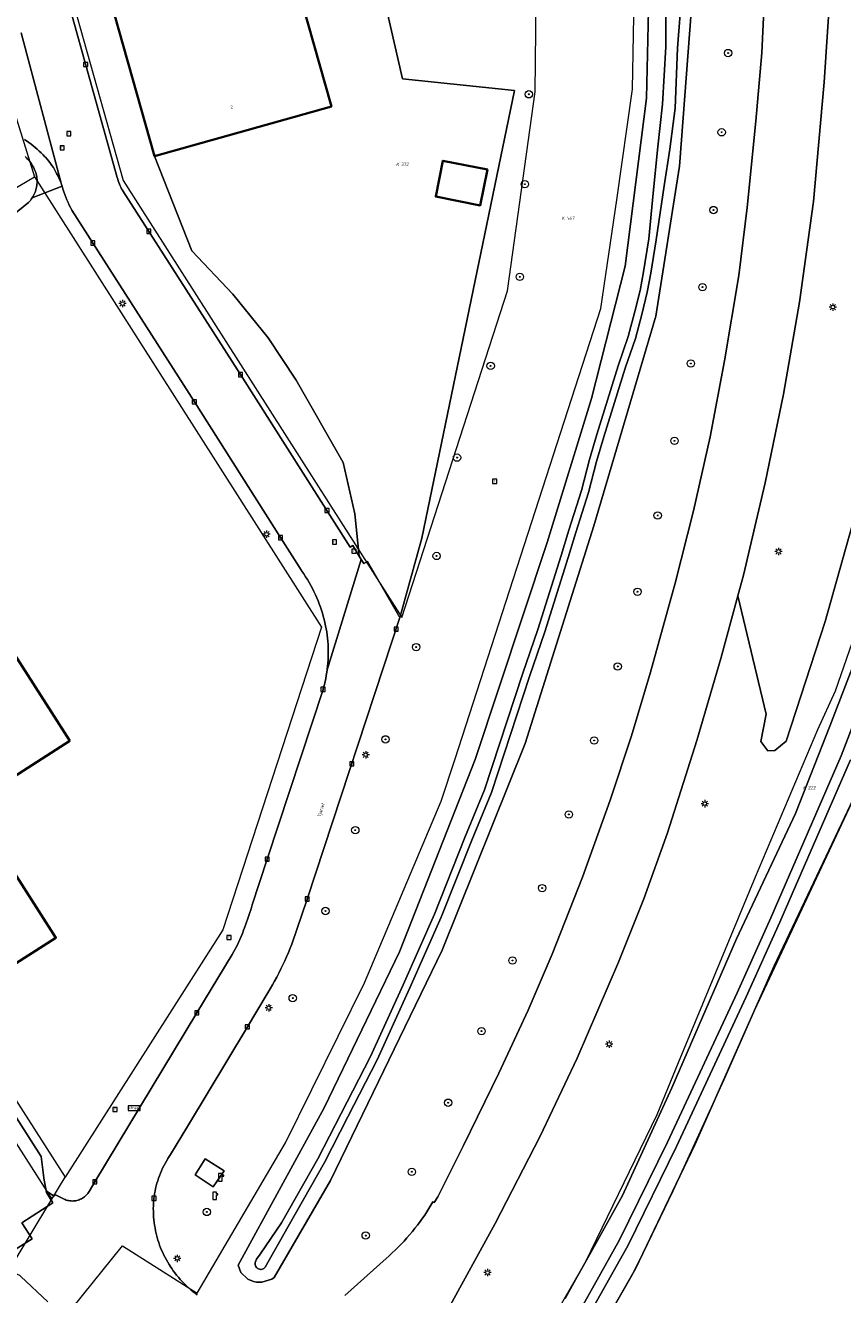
# Model space of a CAD drawing. Header units: metres. Extents: x 250001 to 257773, y 598992 to 609118.
# Tile 179 of 256: x 251458 to 251546, y 601835 to 601973. Entities that reach past the tile are written whole.
import ezdxf
from ezdxf.enums import TextEntityAlignment as Align
from ezdxf.lldxf.tags import DXFTag

# ---------------------------------------------------------------- set-up
doc = ezdxf.new("R2010")
doc.units = ezdxf.units.M
for name, color, linetype, lineweight in [('B-WE-GR-BOOM-S', 252, 'Continuous', 25), ('B-WE-GR-GRAS-GV', 252, 'Continuous', 13), ('B-WE-GR-GROENVOORZIENING-GV', 252, 'Continuous', 18), ('B-WE-KG-GRENS_PERCEEL-G', 150, 'KG-PERCEEL', 18), ('B-WE-KG-GRENS_PERCEEL-S', 150, 'Continuous', 25), ('B-WE-KL-ET_LS_OV_LICHTMAST-S', 252, 'Continuous', 25), ('B-WE-KL-POMP-S', 252, 'Continuous', 25), ('B-WE-OG-BEBOUWING-GV', 1, 'Continuous', 35), ('B-WE-OG-BEBOUWING-T18', 7, 'Continuous', 18), ('B-WE-OG-TERREIN_ERF-GV', 7, 'Continuous', 18), ('B-WE-OG-TOPOGRAFIE-T18', 2, 'Continuous', 18), ('B-WE-OG-WATER-GV', 252, 'Continuous', 18), ('B-WE-OG-WATER_SLOOT-GV', 252, 'Continuous', 18), ('B-WE-RI-GWA_KOLK-S', 252, 'Continuous', 25), ('B-WE-RI-GWA_RIOOLPUT-S', 252, 'Continuous', 25), ('B-WE-VH-VERHARDING_GESLOTEN-GV', 252, 'Continuous', 18), ('B-WE-VW-VERKEERSTEKEN_BORD-S', 252, 'Continuous', 25), ('X-XX-AL-REFERENTIE-G', 7, 'Continuous', 18)]:
    doc.layers.add(name, color=color, linetype=linetype, lineweight=lineweight)
doc.styles.add('NLCS-ISO', font='NLCS-ISO.ttf')
doc.styles.add('NLCS-ISO-ANNOTATIEF-T18', font='NLCS-ISO.ttf', dxfattribs={"height": 1.8})
doc.styles.get("Standard").update_dxf_attribs({"font": 'NLCS-ISO.ttf'})
tags = doc.linetypes.add('KG-PERCEEL', pattern='A,5.5,-2,["P",Standard,S=1.8,R=0,X=-0.5,Y=-0.9],-2,5.5,-2,[5,NLCS.SHX,S=0.75,R=0,X=0,Y=0],-2', length=19).pattern_tags.tags
tags[6] = DXFTag(74, 10)

# ---------------------------------------------------------------- blocks, each defined once
blk = doc.blocks.new('SKG-PERCEELNUMMER-SO')
at = {"style": 'NLCS-ISO', "oblique": 10, "flags": 1}
blk.add_attdef('GEMEENTECODE', text='', height=1.8, dxfattribs=at).set_placement((0, 2.55), align=Align.MIDDLE_CENTER)
at = {"style": 'NLCS-ISO', "oblique": 10}
blk.add_attdef('SECTIE', text='', height=1.8, dxfattribs=at).set_placement((-0.5, 0), align=Align.MIDDLE_RIGHT)
blk.add_attdef('PERCEELNUMMER', text='', height=1.8, dxfattribs=at).set_placement((0.5, 0), align=Align.MIDDLE_LEFT)
blk = doc.blocks.new('BS2021-132-Xref-KAD-20210617')
at = {"layer": 'B-WE-KG-GRENS_PERCEEL-G', "flags": 128}
for points in [[(251417.517, 601783.443), (251429.731, 601794.399), (251442.792, 601808.18), (251453.988, 601822.683), (251468.124, 601840.187), (251476.239, 601835.018), (251485.843, 601851.38), (251494.442, 601868.767), (251502.776, 601888.532), (251504.29, 601893.123), (251520.158, 601942.095), (251521.869, 601953.904), (251523.588, 601965.942), (251524.104, 601993.673), (251523.608, 602000.314), (251522.347, 602021.574), (251520.06, 602038.544), (251516.728, 602054.05), (251511.589, 602077.482), (251507.605, 602090.254)], [(251569.691, 602001.489), (251566.591, 601998.924), (251566.685, 601997.456), (251566.513, 601988.377), (251564.69, 601972.929), (251561.166, 601952.852), (251554.23, 601926.509), (251552.575, 601920.547), (251545.611, 601900.496), (251543.709, 601896.289), (251536.924, 601880.278), (251528.538, 601860.07), (251526.221, 601854.429), (251518.427, 601838.359), (251512.316, 601827.74), (251511.105, 601824.766), (251510.46, 601821.53), (251510.232, 601818.593), (251510.82, 601815.39), (251511.97, 601812.13), (251512.424, 601811.264)], [(251458.5, 601990.4), (251468.2, 601956), (251498.5, 601908.5), (251510, 601944), (251513, 601965.65), (251513.3, 601992.2)], [(251448.82, 601987.583), (251458.545, 601956.429)], [(251410.444, 601927.992), (251458.545, 601956.429)], [(251458.545, 601956.429), (251489.78, 601907.43), (251479.03, 601874.55), (251461.89, 601847.64)], [(251410.444, 601927.992), (251461.89, 601847.64)], [(251408.293, 601926.72), (251460.45, 601845.26)], [(251552.228, 601900.241), (251549.278, 601892.341), (251536.858, 601865.799), (251533.504, 601858.233), (251527.959, 601846.118), (251525.224, 601840.397), (251523.544, 601837.011), (251517.15, 601825.81), (251515.99, 601823.09), (251515.51, 601820.04), (251515.82, 601817.13), (251517.46, 601813.58), (251522.096, 601807.437)], [(251460.45, 601845.26), (251461.89, 601847.64)], [(251441.492, 601814.363), (251455.41, 601836.89), (251460.45, 601845.26)]]:
    blk.add_lwpolyline(points, dxfattribs=at)
at = {"layer": 'B-WE-KG-GRENS_PERCEEL-S', "xscale": 0.2, "yscale": 0.2, "zscale": 0.2}
for p, values in [((251498.306, 601957.774), {'PERCEELNUMMER': '372', 'SECTIE': 'K'}), ((251516.311, 601951.918), {'PERCEELNUMMER': '567', 'SECTIE': 'K'}), ((251542.564, 601889.988), {'PERCEELNUMMER': '222', 'SECTIE': 'K'})]:
    blk.add_blockref('SKG-PERCEELNUMMER-SO', p, dxfattribs=at).add_auto_attribs(values)
blk = doc.blocks.new('SIE-WEG_VERKEERSBORD_STRAATNAAM-SO')
at = {"color": 0, "linetype": 'ByBlock', "lineweight": 18}
blk.add_lwpolyline([(-3.25, -1.25), (3.25, -1.25), (3.25, 1.25), (-3.25, 1.25)], close=True, dxfattribs=at)
at = {"color": 0, "linetype": 'ByBlock', "lineweight": 18, "style": 'NLCS-ISO'}
blk.add_text('straat', height=1.5, dxfattribs=at).set_placement((0, 0.15), align=Align.MIDDLE_CENTER)
blk = doc.blocks.new('SKL-WATER_POMP-SO')
at = {"color": 0, "linetype": 'ByBlock', "lineweight": 18}
blk.add_lwpolyline([(1, 1.09), (1, 2), (-1, 2), (-1, -2), (1, -2), (1, 0.57), (1.85, 0.57), (1.85, 1.09)], close=True, dxfattribs=at)
blk = doc.blocks.new('SKL-ET_OV_LICHTMAST-SO')
at = {"color": 0, "linetype": 'ByBlock', "lineweight": 18}
for points in [[(-1.25, 0), (-2, 0)], [(-1.41, 1.41), (-0.88, 0.88)], [(0, 2), (0, 1.25)], [(0.88, 0.88), (1.41, 1.41)], [(2, 0), (1.25, 0)], [(-1.41, -1.41), (-0.88, -0.88)], [(0, -1.25), (0, -2)], [(0.88, -0.88), (1.41, -1.41)]]:
    blk.add_lwpolyline(points, dxfattribs=at)
blk.add_circle((0, 0), 1, dxfattribs=at)
blk = doc.blocks.new('SRI-KOLK-SO')
at = {"color": 0, "linetype": 'ByBlock', "lineweight": 18}
blk.add_lwpolyline([(-1.125, -1.125), (1.125, -1.125), (1.125, 1.125), (-1.125, 1.125)], close=True, dxfattribs=at)
at = {"color": 0, "linetype": 'ByBlock', "lineweight": 18, "style": 'NLCS-ISO'}
blk.add_text('k', height=1.5, dxfattribs=at).set_placement((0, 0), align=Align.MIDDLE_CENTER)
blk = doc.blocks.new('SRI-PUT_INSPECTIEPUT_RIOOLPUT-SO')
at = {"color": 0, "linetype": 'ByBlock', "lineweight": 18}
blk.add_lwpolyline([(-1.12, -1.12), (1.12, -1.12), (1.12, 1.12), (-1.12, 1.12)], close=True, dxfattribs=at)
at = {"color": 0, "linetype": 'ByBlock', "lineweight": 18, "style": 'NLCS-ISO'}
blk.add_text('r', height=1.5, dxfattribs=at).set_placement((0, 0.28), align=Align.MIDDLE_CENTER)
blk = doc.blocks.new('SGR-BOOM_01-SO')
at = {"linetype": 'ByBlock', "lineweight": 18}
h = blk.add_hatch(color=0, dxfattribs=at)
h.dxf.hatch_style = 1
edge = h.paths.add_edge_path()
edge.add_arc((0, 0), 0.25, 0, 360)
at = {"color": 0, "linetype": 'ByBlock', "lineweight": 18}
for radius in [2, 0.25]:
    blk.add_circle((0, 0), radius, dxfattribs=at)
blk = doc.blocks.new('BS2021-132-Xref-BGT-GRIJS-20210617-aangepast')
at = {"layer": 'B-WE-GR-GRAS-GV', "flags": 128}
blk.add_lwpolyline([(251549.278, 601892.341), (251538.992, 601870.612), (251530.362, 601851.144), (251523.92, 601837.67), (251517.149, 601825.81), (251515.989, 601823.089), (251515.51, 601820.04), (251515.82, 601817.13), (251517.459, 601813.579), (251522.076, 601807.41), (251524.39, 601804.319), (251531.679, 601799.02), (251534.16, 601797.349), (251537.019, 601795.91), (251539.709, 601794.709), (251542.489, 601793.65), (251548.76, 601791.459)], dxfattribs=at)
at = {"layer": 'B-WE-GR-GROENVOORZIENING-GV', "flags": 128}
for points in [[(251535.645, 602060.112), (251539.15, 602045.375), (251540.299, 602038.876), (251541.974, 602028.972), (251543.498, 602018.713), (251544.241, 602011.153), (251544.896, 602001.581), (251544.936, 602000), (251545.215, 601988.924), (251545.138, 601977.704), (251544.438, 601966.71), (251543.265, 601953.731), (251541.733, 601942.794), (251540.002, 601932.781), (251538.025, 601923.155), (251535.648, 601913.092), (251535.043, 601910.858), (251538.116, 601897.994), (251537.548, 601894.995), (251538.313, 601894.012), (251539.06, 601894.026), (251540.287, 601895.045), (251544.533, 601908.074), (251549.68, 601926.352)], [(251458.86, 601987.444), (251467.557, 601956.326), (251467.601, 601956.146), (251467.653, 601955.969), (251467.713, 601955.794), (251467.78, 601955.622), (251467.854, 601955.452), (251467.936, 601955.286), (251468.025, 601955.124), (251468.12, 601954.966), (251468.163, 601954.9), (251480.948, 601934.906), (251492.893, 601916.146), (251493.165, 601916.32), (251493.861, 601915.179), (251493.384, 601919.786), (251492.104, 601925.352), (251487.006, 601934.301), (251483.95, 601938.923), (251480.137, 601943.659), (251475.677, 601948.364), (251471.614, 601958.652), (251463.359, 601987.814)], [(251495.043, 601982.43), (251498.563, 601967.087), (251510.754, 601965.808), (251500.659, 601917.11), (251498.328, 601908.59), (251488.214, 601877.882), (251486.526, 601872.981), (251486.348, 601872.522), (251486.163, 601872.066), (251485.97, 601871.613), (251485.77, 601871.164), (251485.563, 601870.717), (251485.348, 601870.275), (251485.126, 601869.835), (251484.897, 601869.4), (251484.661, 601868.968), (251484.419, 601868.54), (251484.169, 601868.115), (251483.912, 601867.696), (251483.841, 601867.582), (251481.698, 601863.977), (251475.178, 601853.134), (251473.35, 601850.095), (251473.066, 601849.664), (251473.04, 601849.622), (251472.89, 601849.372), (251472.747, 601849.119), (251472.611, 601848.861), (251472.483, 601848.6), (251472.361, 601848.336), (251472.247, 601848.068), (251472.14, 601847.797), (251472.041, 601847.524), (251471.949, 601847.247), (251471.865, 601846.969), (251471.789, 601846.688), (251471.72, 601846.405), (251471.659, 601846.121), (251471.606, 601845.834), (251471.561, 601845.547), (251471.545, 601845.331), (251471.512, 601845.131), (251471.491, 601844.838), (251471.478, 601844.534), (251471.473, 601844.23), (251471.475, 601843.926), (251471.486, 601843.622), (251471.504, 601843.318), (251471.53, 601843.015), (251471.565, 601842.713), (251471.607, 601842.412), (251471.658, 601842.112), (251471.716, 601841.813), (251471.782, 601841.516), (251471.856, 601841.221), (251471.937, 601840.928), (251471.975, 601840.799), (251472.064, 601840.52), (251472.161, 601840.244), (251472.265, 601839.97), (251472.377, 601839.699), (251472.496, 601839.432), (251472.622, 601839.168), (251472.756, 601838.907), (251472.896, 601838.65), (251473.044, 601838.397), (251473.198, 601838.148), (251473.306, 601837.975), (251473.473, 601837.72), (251473.646, 601837.47), (251473.826, 601837.225), (251474.012, 601836.985), (251474.205, 601836.749), (251474.403, 601836.519), (251474.608, 601836.294), (251474.818, 601836.074), (251475.034, 601835.86), (251475.256, 601835.652), (251475.323, 601835.591), (251475.547, 601835.394), (251475.775, 601835.203), (251476.01, 601835.018), (251476.249, 601834.839)], [(251492.318, 601834.787), (251496.785, 601838.78), (251497.125, 601839.084), (251497.46, 601839.394), (251497.789, 601839.711), (251498.113, 601840.032), (251498.43, 601840.36), (251498.742, 601840.693), (251499.049, 601841.031), (251499.349, 601841.375), (251499.643, 601841.723), (251499.931, 601842.078), (251500.213, 601842.436), (251500.488, 601842.8), (251500.758, 601843.169), (251501.004, 601843.519), (251501.879, 601844.947), (251502.014, 601844.899), (251502.426, 601845.496), (251503.066, 601846.815), (251505.2, 601851.091), (251509.06, 601858.942), (251512.249, 601865.8), (251514.863, 601871.88), (251518.138, 601880.262), (251521.154, 601888.642), (251523.459, 601895.642), (251525.53, 601902.569), (251528.244, 601912.217), (251530.214, 601920.094), (251532.025, 601928.138), (251533.608, 601936.393), (251535.15, 601945.67), (251536.059, 601953.07), (251537.006, 601962.449), (251537.655, 601969.905), (251537.97, 601976.865)], [(251549.68, 601926.352), (251544.533, 601908.074), (251540.287, 601895.045), (251539.06, 601894.026), (251538.313, 601894.012), (251537.548, 601894.995), (251538.116, 601897.994), (251535.043, 601910.858), (251533.195, 601904.032), (251530.579, 601895.137), (251527.397, 601885.089), (251524.82, 601877.897), (251522.076, 601871.032), (251517.567, 601860.57), (251513.537, 601852.106), (251508.645, 601842.584), (251503.589, 601833.358)], [(251516.25, 601834.449), (251517.6, 601836.873), (251519.04, 601839.459), (251522.515, 601845.627), (251527.86, 601857.356), (251534.89, 601873.56), (251541.315, 601887.196), (251545.037, 601896.683), (251548.641, 601905.996)], [(251529.991, 601974.807), (251528.712, 601957.56), (251526.132, 601941.256), (251519.371, 601918.459), (251511.897, 601894.803), (251502.898, 601872.339), (251490.749, 601847.274), (251484.604, 601836.739), (251484.345, 601836.549), (251483.274, 601836.218), (251482.694, 601836.208), (251482.367, 601836.287), (251481.738, 601836.558), (251480.975, 601837.267), (251480.704, 601838.063), (251490.05, 601855.177), (251498.243, 601872.138), (251506.479, 601893.058), (251514.298, 601916.646), (251519.141, 601932.295), (251522.804, 601946.709), (251525.104, 601964.955), (251525.336, 601974.527)], [(251459.984, 601834.094), (251457.062, 601836.848), (251457.023, 601836.881), (251456.948, 601836.935), (251456.869, 601836.984), (251456.786, 601837.025), (251456.699, 601837.058), (251456.611, 601837.084), (251456.52, 601837.103), (251456.428, 601837.113), (251456.405, 601837.114), (251455.318, 601837.938), (251454.906, 601837.662), (251447.005, 601824.102)]]:
    blk.add_lwpolyline(points, dxfattribs=at)
blk.add_lwpolyline([(251479.171, 601848.329), (251477.995, 601846.591), (251476.015, 601847.9), (251477.123, 601849.637)], close=True, dxfattribs=at)
at = {"layer": 'B-WE-OG-BEBOUWING-GV', "flags": 128}
for points in [[(251486.379, 601979.815), (251482.576, 601993.239), (251463.359, 601987.814), (251471.614, 601958.652), (251490.842, 601964.062)], [(251507.803, 601957.201), (251502.969, 601958.165), (251502.19, 601954.262), (251507.024, 601953.297)], [(251462.385, 601895.07), (251440.614, 601929.069), (251423.481, 601918.085), (251447.057, 601881.419), (251447.713, 601881.84), (251455.247, 601870.075), (251460.872, 601873.677), (251451.597, 601888.162)]]:
    blk.add_lwpolyline(points, close=True, dxfattribs=at)
at = {"layer": 'B-WE-OG-TERREIN_ERF-GV', "flags": 128}
for points in [[(251457.53, 601958.609), (251457.664, 601958.482), (251457.793, 601958.349), (251457.916, 601958.211), (251458.032, 601958.068), (251458.143, 601957.92), (251458.247, 601957.767), (251458.344, 601957.609), (251458.434, 601957.448), (251458.518, 601957.283), (251458.594, 601957.115), (251458.662, 601956.943), (251458.684, 601956.884), (251458.729, 601956.73), (251458.766, 601956.573), (251458.795, 601956.415), (251458.817, 601956.256), (251458.83, 601956.096), (251458.836, 601955.935), (251458.833, 601955.775), (251458.823, 601955.614), (251458.804, 601955.454), (251458.778, 601955.296), (251458.744, 601955.139), (251458.701, 601954.984), (251458.652, 601954.831), (251458.595, 601954.681), (251458.53, 601954.534), (251458.458, 601954.39), (251458.379, 601954.25), (251458.293, 601954.114), (251461.555, 601955.4), (251461.504, 601955.589), (251461.441, 601955.739), (251461.379, 601955.889), (251461.246, 601956.187), (251461.107, 601956.48), (251460.96, 601956.771), (251460.806, 601957.057), (251460.644, 601957.34), (251460.602, 601957.412), (251460.441, 601957.647), (251460.274, 601957.878), (251460.1, 601958.103), (251459.92, 601958.324), (251459.734, 601958.54), (251459.689, 601958.59), (251459.489, 601958.805), (251459.283, 601959.015), (251459.071, 601959.219), (251458.854, 601959.417), (251458.632, 601959.609), (251458.404, 601959.795), (251458.172, 601959.975), (251457.934, 601960.148), (251457.692, 601960.315), (251457.446, 601960.475)], [(251411.122, 601925.277), (251459.277, 601849.871), (251459.554, 601847.554), (251459.557, 601847.533), (251459.859, 601845.963), (251459.959, 601846.035), (251460.693, 601845.567), (251460.817, 601845.723), (251461.772, 601845.248), (251461.891, 601845.196), (251462.013, 601845.152), (251462.137, 601845.116), (251462.264, 601845.087), (251462.392, 601845.066), (251462.521, 601845.053), (251462.65, 601845.047), (251462.78, 601845.05), (251462.909, 601845.061), (251463.037, 601845.08), (251463.164, 601845.107), (251463.289, 601845.141), (251463.412, 601845.183), (251463.532, 601845.233), (251463.648, 601845.29), (251463.761, 601845.354), (251463.87, 601845.424), (251463.974, 601845.502), (251464.073, 601845.585), (251464.167, 601845.675), (251464.255, 601845.77), (251464.337, 601845.871), (251464.412, 601845.976), (251464.481, 601846.086), (251464.488, 601846.097), (251465.111, 601847.139), (251476.207, 601865.514), (251480.063, 601871.865), (251480.242, 601872.18), (251480.414, 601872.499), (251480.578, 601872.822), (251480.736, 601873.148), (251480.886, 601873.478), (251481.029, 601873.811), (251481.165, 601874.147), (251481.293, 601874.486), (251481.381, 601874.733), (251481.574, 601875.251), (251481.76, 601875.771), (251481.938, 601876.295), (251482.109, 601876.821), (251482.238, 601877.237), (251483.862, 601882.213), (251489.934, 601900.683), (251489.988, 601900.882), (251490.074, 601901.209), (251490.152, 601901.539), (251490.223, 601901.87), (251490.286, 601902.203), (251490.341, 601902.537), (251490.376, 601902.793), (251490.388, 601902.872), (251490.427, 601903.209), (251490.458, 601903.546), (251490.481, 601903.884), (251490.496, 601904.222), (251490.503, 601904.56), (251490.502, 601904.899), (251490.493, 601905.238), (251490.476, 601905.576), (251490.451, 601905.913), (251490.418, 601906.25), (251490.378, 601906.587), (251490.329, 601906.922), (251490.272, 601907.255), (251490.208, 601907.588), (251490.205, 601907.601), (251490.13, 601907.945), (251490.047, 601908.288), (251489.957, 601908.629), (251489.859, 601908.967), (251489.753, 601909.304), (251489.64, 601909.637), (251489.519, 601909.968), (251489.39, 601910.297), (251489.254, 601910.622), (251489.111, 601910.944), (251489.097, 601910.975), (251488.938, 601911.31), (251488.772, 601911.641), (251488.599, 601911.969), (251488.419, 601912.293), (251488.232, 601912.613), (251488.038, 601912.929), (251487.838, 601913.24), (251487.63, 601913.547), (251487.582, 601913.617), (251485.308, 601917.178), (251475.936, 601931.95), (251462.618, 601952.783), (251462.471, 601953.061), (251462.33, 601953.342), (251462.197, 601953.627), (251462.072, 601953.916), (251461.953, 601954.207), (251461.842, 601954.501), (251461.739, 601954.799), (251461.643, 601955.098), (251461.555, 601955.4), (251458.293, 601954.114), (251458.201, 601953.982), (251458.102, 601953.856), (251457.997, 601953.734), (251457.89, 601953.622), (251454.783, 601951.128)]]:
    blk.add_lwpolyline(points, dxfattribs=at)
for points in [[(251498.563, 601967.087), (251495.043, 601982.43), (251486.379, 601979.815), (251490.842, 601964.062), (251471.614, 601958.652), (251475.677, 601948.364), (251480.137, 601943.659), (251483.95, 601938.923), (251487.006, 601934.301), (251492.104, 601925.352), (251493.384, 601919.786), (251493.861, 601915.179), (251494.082, 601914.816), (251494.364, 601914.355), (251494.755, 601914.588), (251498.019, 601908.947), (251498.189, 601908.654), (251498.328, 601908.59), (251500.659, 601917.11), (251510.754, 601965.808)], [(251502.19, 601954.262), (251502.969, 601958.165), (251507.803, 601957.201), (251507.024, 601953.297)], [(251423.481, 601918.085), (251440.614, 601929.069), (251462.385, 601895.07), (251451.597, 601888.162), (251460.872, 601873.677), (251455.247, 601870.075), (251447.713, 601881.84), (251447.057, 601881.419)], [(251460.561, 601844.855), (251459.859, 601845.963), (251459.557, 601847.533), (251459.554, 601847.554), (251459.277, 601849.871), (251411.122, 601925.277), (251361.196, 601892.128), (251361.178, 601892.116), (251414.807, 601807.352), (251418.122, 601809.495), (251421.42, 601804.201), (251430.841, 601810.115), (251433.257, 601806.571), (251438.185, 601809.724), (251438.848, 601810.148), (251447.005, 601824.102), (251454.906, 601837.662), (251455.318, 601837.938), (251455.386, 601837.983), (251454.888, 601838.791), (251458.287, 601840.919), (251457.176, 601842.687)]]:
    blk.add_lwpolyline(points, close=True, dxfattribs=at)
at = {"layer": 'B-WE-OG-WATER-GV', "flags": 128}
for points in [[(251549.958, 601903.004), (251546.29, 601893.449), (251538.616, 601875.827), (251534.955, 601867.697), (251527.377, 601851.432), (251522.133, 601840.751), (251517.88, 601833.159)], [(251518.838, 601832.619), (251523.108, 601840.24), (251528.37, 601850.957), (251535.955, 601867.239), (251539.622, 601875.382), (251547.308, 601893.032)], [(251527.219, 601974.163), (251527.2, 601970.565), (251526.832, 601964.327), (251526.35, 601959.673), (251525.833, 601954.635), (251525.357, 601949.656), (251524.799, 601946.076), (251524.412, 601944.044), (251523.818, 601941.64), (251523.129, 601939.064), (251522.026, 601935.857), (251519.698, 601928.379), (251518.898, 601925.659), (251518.038, 601922.301), (251516.644, 601917.985), (251515.83, 601915.236), (251513.286, 601907.188), (251511.632, 601902.343), (251507.499, 601889.762), (251505.356, 601884.581), (251502.039, 601876.222), (251498.652, 601868.569), (251495.084, 601860.742), (251491.91, 601854.566), (251489.38, 601849.62), (251485.428, 601842.679), (251483.082, 601839.279), (251482.696, 601838.706), (251482.547, 601838.349), (251482.539, 601838.292), (251482.537, 601838.192), (251482.551, 601838.094), (251482.58, 601837.999), (251482.625, 601837.91), (251482.683, 601837.829), (251482.753, 601837.759), (251482.834, 601837.701), (251482.923, 601837.656), (251483.018, 601837.627), (251483.116, 601837.613), (251483.216, 601837.614), (251483.314, 601837.632), (251483.407, 601837.665), (251483.495, 601837.713), (251483.573, 601837.774), (251483.641, 601837.847), (251486.123, 601842.283), (251490.084, 601849.24), (251492.622, 601854.201), (251495.804, 601860.393), (251499.381, 601868.241), (251502.776, 601875.912), (251506.098, 601884.281), (251508.25, 601889.483), (251512.391, 601902.089), (251514.046, 601906.938), (251516.595, 601915.002), (251517.408, 601917.748), (251518.807, 601922.079), (251519.669, 601925.447), (251520.463, 601928.147), (251522.786, 601935.608), (251523.894, 601938.83), (251524.593, 601941.44), (251525.194, 601943.873), (251525.59, 601945.953), (251526.152, 601949.556), (251527.035, 601955.427), (251527.655, 601959.404), (251528.234, 601963.883), (251528.493, 601970.403), (251528.771, 601974.153)]]:
    blk.add_lwpolyline(points, dxfattribs=at)
at = {"layer": 'B-WE-OG-WATER_SLOOT-GV', "flags": 128}
for points in [[(251547.308, 601893.032), (251539.622, 601875.382), (251535.955, 601867.239), (251528.37, 601850.957), (251523.108, 601840.24), (251518.838, 601832.619)], [(251517.149, 601825.81), (251523.92, 601837.67), (251530.362, 601851.144), (251538.992, 601870.612), (251549.278, 601892.341)], [(251548.641, 601905.996), (251545.037, 601896.683), (251541.315, 601887.196), (251534.89, 601873.56), (251527.86, 601857.356), (251522.515, 601845.627), (251519.04, 601839.459), (251517.6, 601836.873), (251516.25, 601834.449)], [(251517.88, 601833.159), (251522.133, 601840.751), (251527.377, 601851.432), (251534.955, 601867.697), (251538.616, 601875.827), (251546.29, 601893.449), (251549.958, 601903.004)], [(251525.336, 601974.527), (251525.104, 601964.955), (251522.804, 601946.709), (251519.141, 601932.295), (251514.298, 601916.646), (251506.479, 601893.058), (251498.243, 601872.138), (251490.05, 601855.177), (251480.704, 601838.063), (251480.975, 601837.267), (251481.738, 601836.558), (251482.367, 601836.287), (251482.694, 601836.208), (251483.274, 601836.218), (251484.345, 601836.549), (251484.604, 601836.739), (251490.749, 601847.274), (251502.898, 601872.339), (251511.897, 601894.803), (251519.371, 601918.459), (251526.132, 601941.256), (251528.712, 601957.56), (251529.991, 601974.807)], [(251528.771, 601974.153), (251528.493, 601970.403), (251528.234, 601963.883), (251527.655, 601959.404), (251527.035, 601955.427), (251526.152, 601949.556), (251525.59, 601945.953), (251525.194, 601943.873), (251524.593, 601941.44), (251523.894, 601938.83), (251522.786, 601935.608), (251520.463, 601928.147), (251519.669, 601925.447), (251518.807, 601922.079), (251517.408, 601917.748), (251516.595, 601915.002), (251514.046, 601906.938), (251512.391, 601902.089), (251508.25, 601889.483), (251506.098, 601884.281), (251502.776, 601875.912), (251499.381, 601868.241), (251495.804, 601860.393), (251492.622, 601854.201), (251490.084, 601849.24), (251486.123, 601842.283), (251483.641, 601837.847), (251483.573, 601837.774), (251483.495, 601837.713), (251483.407, 601837.665), (251483.314, 601837.632), (251483.216, 601837.614), (251483.116, 601837.613), (251483.018, 601837.627), (251482.923, 601837.656), (251482.834, 601837.701), (251482.753, 601837.759), (251482.683, 601837.829), (251482.625, 601837.91), (251482.58, 601837.999), (251482.551, 601838.094), (251482.537, 601838.192), (251482.539, 601838.292), (251482.547, 601838.349), (251482.696, 601838.706), (251483.082, 601839.279), (251485.428, 601842.679), (251489.38, 601849.62), (251491.91, 601854.566), (251495.084, 601860.742), (251498.652, 601868.569), (251502.039, 601876.222), (251505.356, 601884.581), (251507.499, 601889.762), (251511.632, 601902.343), (251513.286, 601907.188), (251515.83, 601915.236), (251516.644, 601917.985), (251518.038, 601922.301), (251518.898, 601925.659), (251519.698, 601928.379), (251522.026, 601935.857), (251523.129, 601939.064), (251523.818, 601941.64), (251524.412, 601944.044), (251524.799, 601946.076), (251525.357, 601949.656), (251525.833, 601954.635), (251526.35, 601959.673), (251526.832, 601964.327), (251527.2, 601970.565), (251527.219, 601974.163)], [(251454.783, 601951.128), (251457.89, 601953.622), (251457.997, 601953.734), (251458.102, 601953.856), (251458.201, 601953.982), (251458.293, 601954.114), (251458.379, 601954.25), (251458.458, 601954.39), (251458.53, 601954.534), (251458.595, 601954.681), (251458.652, 601954.831), (251458.701, 601954.984), (251458.744, 601955.139), (251458.778, 601955.296), (251458.804, 601955.454), (251458.823, 601955.614), (251458.833, 601955.775), (251458.836, 601955.935), (251458.83, 601956.096), (251458.817, 601956.256), (251458.795, 601956.415), (251458.766, 601956.573), (251458.729, 601956.73), (251458.684, 601956.884), (251458.662, 601956.943), (251458.594, 601957.115), (251458.518, 601957.283), (251458.434, 601957.448), (251458.344, 601957.609), (251458.247, 601957.767), (251458.143, 601957.92), (251458.032, 601958.068), (251457.916, 601958.211), (251457.793, 601958.349), (251457.664, 601958.482), (251457.53, 601958.609)]]:
    blk.add_lwpolyline(points, dxfattribs=at)
at = {"layer": 'B-WE-VH-VERHARDING_GESLOTEN-GV', "flags": 128}
for points in [[(251537.97, 601976.865), (251537.655, 601969.905), (251537.006, 601962.449), (251536.059, 601953.07), (251535.15, 601945.67), (251533.608, 601936.393), (251532.025, 601928.138), (251530.214, 601920.094), (251528.244, 601912.217), (251525.53, 601902.569), (251523.459, 601895.642), (251521.154, 601888.642), (251518.138, 601880.262), (251514.863, 601871.88), (251512.249, 601865.8), (251509.06, 601858.942), (251505.2, 601851.091), (251503.066, 601846.815), (251502.426, 601845.496), (251502.014, 601844.899), (251501.879, 601844.947), (251501.004, 601843.519), (251500.758, 601843.169), (251500.488, 601842.8), (251500.213, 601842.436), (251499.931, 601842.078), (251499.643, 601841.723), (251499.349, 601841.375), (251499.049, 601841.031), (251498.742, 601840.693), (251498.43, 601840.36), (251498.113, 601840.032), (251497.789, 601839.711), (251497.46, 601839.394), (251497.125, 601839.084), (251496.785, 601838.78), (251492.318, 601834.787)], [(251503.589, 601833.358), (251508.645, 601842.584), (251513.537, 601852.106), (251517.567, 601860.57), (251522.076, 601871.032), (251524.82, 601877.897), (251527.397, 601885.089), (251530.579, 601895.137), (251533.195, 601904.032), (251535.043, 601910.858), (251535.648, 601913.092), (251538.025, 601923.155), (251540.002, 601932.781), (251541.733, 601942.794), (251543.265, 601953.731), (251544.438, 601966.71), (251545.138, 601977.704)], [(251457.106, 601972.087), (251461.441, 601955.739), (251461.504, 601955.589), (251461.555, 601955.4), (251461.643, 601955.098), (251461.739, 601954.799), (251461.842, 601954.501), (251461.953, 601954.207), (251462.072, 601953.916), (251462.197, 601953.627), (251462.33, 601953.342), (251462.471, 601953.061), (251462.618, 601952.783), (251475.936, 601931.95), (251485.308, 601917.178), (251487.582, 601913.617), (251487.63, 601913.547), (251487.838, 601913.24), (251488.038, 601912.929), (251488.232, 601912.613), (251488.419, 601912.293), (251488.599, 601911.969), (251488.772, 601911.641), (251488.938, 601911.31), (251489.097, 601910.975), (251489.111, 601910.944), (251489.254, 601910.622), (251489.39, 601910.297), (251489.519, 601909.968), (251489.64, 601909.637), (251489.753, 601909.304), (251489.859, 601908.967), (251489.957, 601908.629), (251490.047, 601908.288), (251490.13, 601907.945), (251490.205, 601907.601), (251490.208, 601907.588), (251490.272, 601907.255), (251490.329, 601906.922), (251490.378, 601906.587), (251490.418, 601906.25), (251490.451, 601905.913), (251490.476, 601905.576), (251490.493, 601905.238), (251490.502, 601904.899), (251490.503, 601904.56), (251490.496, 601904.222), (251490.481, 601903.884), (251490.458, 601903.546), (251490.427, 601903.209), (251490.388, 601902.872), (251490.376, 601902.793), (251494.082, 601914.816), (251493.861, 601915.179), (251493.165, 601916.32), (251492.893, 601916.146), (251480.948, 601934.906), (251468.163, 601954.9), (251468.12, 601954.966), (251468.025, 601955.124), (251467.936, 601955.286), (251467.854, 601955.452), (251467.78, 601955.622), (251467.713, 601955.794), (251467.653, 601955.969), (251467.601, 601956.146), (251467.557, 601956.326), (251458.86, 601987.444)], [(251457.446, 601960.475), (251457.692, 601960.315), (251457.934, 601960.148), (251458.172, 601959.975), (251458.404, 601959.795), (251458.632, 601959.609), (251458.854, 601959.417), (251459.071, 601959.219), (251459.283, 601959.015), (251459.489, 601958.805), (251459.689, 601958.59), (251459.734, 601958.54), (251459.92, 601958.324), (251460.1, 601958.103), (251460.274, 601957.878), (251460.441, 601957.647), (251460.602, 601957.412), (251460.644, 601957.34), (251460.806, 601957.057), (251460.96, 601956.771), (251461.107, 601956.48), (251461.246, 601956.187), (251461.379, 601955.889), (251461.441, 601955.739), (251457.106, 601972.087)], [(251457.062, 601836.848), (251459.984, 601834.094)], [(251476.249, 601834.839), (251476.01, 601835.018), (251475.775, 601835.203), (251475.547, 601835.394), (251475.323, 601835.591), (251475.256, 601835.652), (251475.034, 601835.86), (251474.818, 601836.074), (251474.608, 601836.294), (251474.403, 601836.519), (251474.205, 601836.749), (251474.012, 601836.985), (251473.826, 601837.225), (251473.646, 601837.47), (251473.473, 601837.72), (251473.306, 601837.975), (251473.198, 601838.148), (251473.044, 601838.397), (251472.896, 601838.65), (251472.756, 601838.907), (251472.622, 601839.168), (251472.496, 601839.432), (251472.377, 601839.699), (251472.265, 601839.97), (251472.161, 601840.244), (251472.064, 601840.52), (251471.975, 601840.799), (251471.937, 601840.928), (251471.856, 601841.221), (251471.782, 601841.516), (251471.716, 601841.813), (251471.658, 601842.112), (251471.607, 601842.412), (251471.565, 601842.713), (251471.53, 601843.015), (251471.504, 601843.318), (251471.486, 601843.622), (251471.475, 601843.926), (251471.473, 601844.23), (251471.478, 601844.534), (251471.491, 601844.838), (251471.512, 601845.131), (251471.545, 601845.331), (251471.561, 601845.547), (251471.606, 601845.834), (251471.659, 601846.121), (251471.72, 601846.405), (251471.789, 601846.688), (251471.865, 601846.969), (251471.949, 601847.247), (251472.041, 601847.524), (251472.14, 601847.797), (251472.247, 601848.068), (251472.361, 601848.336), (251472.483, 601848.6), (251472.611, 601848.861), (251472.747, 601849.119), (251472.89, 601849.372), (251473.04, 601849.622), (251473.066, 601849.664), (251473.35, 601850.095), (251475.178, 601853.134), (251481.698, 601863.977), (251483.841, 601867.582), (251483.912, 601867.696), (251484.169, 601868.115), (251484.419, 601868.54), (251484.661, 601868.968), (251484.897, 601869.4), (251485.126, 601869.835), (251485.348, 601870.275), (251485.563, 601870.717), (251485.77, 601871.164), (251485.97, 601871.613), (251486.163, 601872.066), (251486.348, 601872.522), (251486.526, 601872.981), (251488.214, 601877.882), (251498.328, 601908.59), (251498.189, 601908.654), (251498.019, 601908.947), (251494.755, 601914.588), (251494.364, 601914.355), (251494.082, 601914.816), (251490.376, 601902.793), (251490.341, 601902.537), (251490.286, 601902.203), (251490.223, 601901.87), (251490.152, 601901.539), (251490.074, 601901.209), (251489.988, 601900.882), (251489.934, 601900.683), (251483.862, 601882.213), (251482.238, 601877.237), (251482.109, 601876.821), (251481.938, 601876.295), (251481.76, 601875.771), (251481.574, 601875.251), (251481.381, 601874.733), (251481.293, 601874.486), (251481.165, 601874.147), (251481.029, 601873.811), (251480.886, 601873.478), (251480.736, 601873.148), (251480.578, 601872.822), (251480.414, 601872.499), (251480.242, 601872.18), (251480.063, 601871.865), (251476.207, 601865.514), (251465.111, 601847.139), (251464.488, 601846.097), (251464.481, 601846.086), (251464.412, 601845.976), (251464.337, 601845.871), (251464.255, 601845.77), (251464.167, 601845.675), (251464.073, 601845.585), (251463.974, 601845.502), (251463.87, 601845.424), (251463.761, 601845.354), (251463.648, 601845.29), (251463.532, 601845.233), (251463.412, 601845.183), (251463.289, 601845.141), (251463.164, 601845.107), (251463.037, 601845.08), (251462.909, 601845.061), (251462.78, 601845.05), (251462.65, 601845.047), (251462.521, 601845.053), (251462.392, 601845.066), (251462.264, 601845.087), (251462.137, 601845.116), (251462.013, 601845.152), (251461.891, 601845.196), (251461.772, 601845.248), (251460.817, 601845.723), (251460.693, 601845.567), (251459.959, 601846.035), (251459.859, 601845.963), (251460.561, 601844.855), (251457.176, 601842.687), (251458.287, 601840.919), (251454.888, 601838.791)]]:
    blk.add_lwpolyline(points, dxfattribs=at)
blk.add_lwpolyline([(251479.171, 601848.329), (251477.123, 601849.637), (251476.015, 601847.9), (251477.995, 601846.591)], close=True, dxfattribs=at)
at = {"layer": 'B-WE-GR-BOOM-S', "xscale": 0.2, "yscale": 0.2, "zscale": 0.2}
for p in [(251533.979, 601969.875), (251512.307, 601965.386), (251533.283, 601961.256), (251511.879, 601955.614), (251532.402, 601952.804), (251511.328, 601945.537), (251531.198, 601944.422), (251508.16, 601935.852), (251529.927, 601936.112), (251528.148, 601927.708), (251504.503, 601925.878), (251526.323, 601919.592), (251502.282, 601915.185), (251524.119, 601911.294), (251500.067, 601905.28), (251521.974, 601903.173), (251496.728, 601895.242), (251519.415, 601895.122), (251516.658, 601887.08), (251493.44, 601885.373), (251513.761, 601879.073), (251490.198, 601876.581), (251510.54, 601871.197), (251486.632, 601867.108), (251507.173, 601863.52), (251503.54, 601855.738), (251499.585, 601848.223), (251477.293, 601843.853), (251494.568, 601841.291)]:
    blk.add_blockref('SGR-BOOM_01-SO', p, dxfattribs=at)
at = {"layer": 'B-WE-KL-ET_LS_OV_LICHTMAST-S', "xscale": 0.2, "yscale": 0.2, "zscale": 0.2}
for p in [(251468.124, 601942.638), (251545.376, 601942.252), (251483.796, 601917.552), (251539.465, 601915.68), (251494.57, 601893.567), (251531.444, 601888.252), (251484.019, 601866.062), (251521.052, 601862.093), (251474.08, 601838.811), (251507.826, 601837.265)]:
    blk.add_blockref('SKL-ET_OV_LICHTMAST-SO', p, dxfattribs=at)
at = {"layer": 'B-WE-KL-POMP-S', "xscale": 0.2, "yscale": 0.2, "zscale": 0.2}
for p in [(251478.766, 601847.621), (251478.134, 601845.615)]:
    blk.add_blockref('SKL-WATER_POMP-SO', p, dxfattribs=at)
at = {"layer": 'B-WE-RI-GWA_KOLK-S', "xscale": 0.2, "yscale": 0.2, "zscale": 0.2}
for p in [(251464.114, 601968.636), (251470.984, 601950.483), (251464.901, 601949.219), (251480.948, 601934.906), (251475.936, 601931.95), (251490.361, 601920.131), (251485.308, 601917.178), (251497.878, 601907.218), (251489.934, 601900.683), (251493.058, 601892.58), (251483.862, 601882.213), (251488.214, 601877.882), (251476.207, 601865.514), (251481.698, 601863.977), (251465.111, 601847.139), (251471.545, 601845.331)]:
    blk.add_blockref('SRI-KOLK-SO', p, dxfattribs=at)
at = {"layer": 'B-WE-RI-GWA_RIOOLPUT-S', "xscale": 0.2, "yscale": 0.2, "zscale": 0.2}
for p in [(251462.28, 601961.11), (251461.55, 601959.57), (251508.6, 601923.3), (251491.17, 601916.71), (251493.3, 601915.7), (251479.7, 601873.7), (251467.3, 601855)]:
    blk.add_blockref('SRI-PUT_INSPECTIEPUT_RIOOLPUT-SO', p, dxfattribs=at)
at = {"layer": 'B-WE-VW-VERKEERSTEKEN_BORD-S', "xscale": 0.2, "yscale": 0.2, "zscale": 0.2}
blk.add_blockref('SIE-WEG_VERKEERSBORD_STRAATNAAM-SO', (251469.391, 601855.152), dxfattribs=at)
at = {"layer": 'B-WE-OG-BEBOUWING-T18', "style": 'NLCS-ISO-ANNOTATIEF-T18'}
blk.add_text('2', height=0.36, rotation=15.8, dxfattribs=at).set_placement((251480, 601964), align=Align.MIDDLE)
at = {"layer": 'B-WE-OG-TOPOGRAFIE-T18', "style": 'NLCS-ISO-ANNOTATIEF-T18'}
blk.add_text('Tjariet', height=0.36, rotation=72.6, dxfattribs=at).set_placement((251489.775, 601887.561), align=Align.MIDDLE)

msp = doc.modelspace()

# ---------------------------------------------------------------- block references
at = {"layer": 'X-XX-AL-REFERENTIE-G'}
for name in ['BS2021-132-Xref-BGT-GRIJS-20210617-aangepast', 'BS2021-132-Xref-KAD-20210617']:
    msp.add_blockref(name, (0, 0), dxfattribs=at)

doc.saveas('drawing.dxf')
